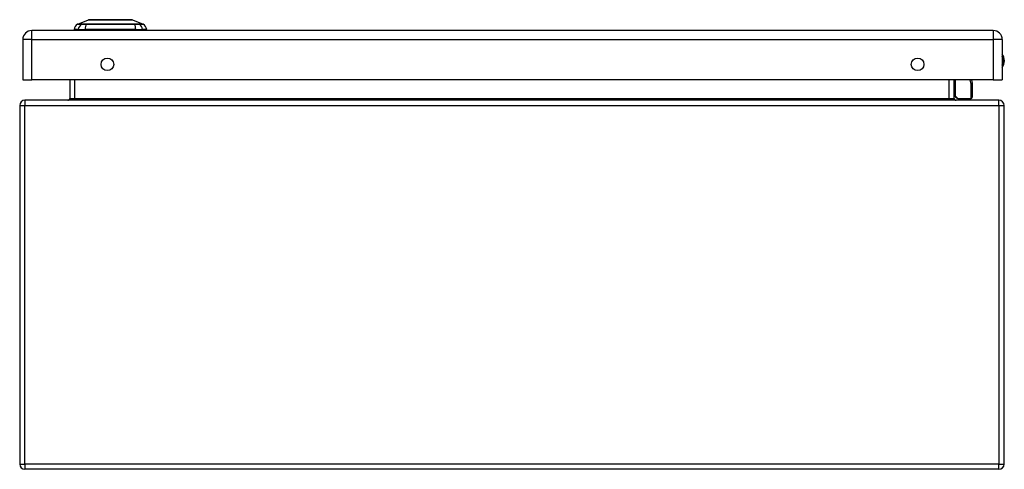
# Model space of a CAD drawing. Header units: inches. Extents: x 0 to 107, y -11 to 69.
# Tile 4 of 10: x 7 to 23, y 62 to 69. Entities that reach past the tile are written whole.
import ezdxf

# ---------------------------------------------------------------- set-up
doc = ezdxf.new("R2010")
doc.units = ezdxf.units.IN
doc.header["$MEASUREMENT"] = 0
doc.layers.add('Visible Edges(ANSI)', color=7, linetype='Continuous', lineweight=25)
doc.layers.add('Visible Tangent Edges(ANSI)', color=7, linetype='Continuous', lineweight=25)

msp = doc.modelspace()

# ---------------------------------------------------------------- linework, layer by layer
at = {"layer": 'Visible Edges(ANSI)'}
for p, q in [((8.108, 68.979), (8.282, 69.047)), ((8.346, 69.052), (8.931, 69.052)), ((8.996, 69.047), (9.169, 68.979)), ((22.987, 68.876), (7.361, 68.876)), ((8.116, 68.892), (8.048, 68.892)), ((8.116, 68.892), (8.227, 68.892)), ((9.05, 68.892), (8.227, 68.892)), ((8.239, 68.888), (8.239, 68.876)), ((9.022, 68.876), (9.022, 68.888)), ((9.05, 68.892), (9.161, 68.892)), ((9.229, 68.892), (9.161, 68.892)), ((7.215, 68.73), (7.215, 68.076)), ((23.133, 68.73), (23.133, 68.076)), ((7.215, 68.076), (7.361, 68.076)), ((22.987, 68.076), (7.361, 68.076)), ((7.977, 68.076), (7.977, 67.773)), ((22.351, 67.773), (22.351, 68.076)), ((22.635, 68.076), (22.646, 68.019)), ((22.646, 68.016), (22.646, 67.792)), ((22.987, 68.076), (23.133, 68.076)), ((23.08, 67.742), (7.248, 67.742)), ((22.397, 67.778), (22.357, 67.817)), ((22.41, 67.772), (22.627, 67.772)), ((7.164, 67.658), (7.164, 61.826)), ((23.164, 61.826), (23.164, 67.658)), ((23.08, 61.742), (7.248, 61.742))]:
    msp.add_line(p, q, dxfattribs=at)
at = {"layer": 'Visible Edges(ANSI)', "flags": 128}
msp.add_lwpolyline([(8.994, 69.047), (8.993, 69.047), (8.992, 69.047), (8.99, 69.047), (8.987, 69.047), (8.983, 69.047), (8.978, 69.047), (8.973, 69.047), (8.967, 69.047), (8.96, 69.047), (8.952, 69.047), (8.943, 69.047), (8.934, 69.047), (8.924, 69.047), (8.913, 69.047), (8.902, 69.047), (8.89, 69.047), (8.877, 69.047), (8.864, 69.047), (8.85, 69.047), (8.836, 69.047), (8.821, 69.047), (8.806, 69.047), (8.791, 69.047), (8.775, 69.047), (8.758, 69.047), (8.742, 69.047), (8.725, 69.047), (8.708, 69.047), (8.691, 69.047), (8.673, 69.047), (8.656, 69.047), (8.639, 69.047), (8.621, 69.047), (8.604, 69.047), (8.586, 69.047), (8.569, 69.047), (8.552, 69.047), (8.535, 69.047), (8.519, 69.047), (8.502, 69.047), (8.486, 69.047), (8.471, 69.047), (8.456, 69.047), (8.441, 69.047), (8.427, 69.047), (8.413, 69.047), (8.4, 69.047), (8.387, 69.047), (8.375, 69.047), (8.364, 69.047), (8.353, 69.047), (8.343, 69.047), (8.334, 69.047), (8.325, 69.047), (8.317, 69.047), (8.31, 69.047), (8.304, 69.047), (8.299, 69.047), (8.294, 69.047), (8.29, 69.047), (8.287, 69.047), (8.285, 69.047), (8.284, 69.047), (8.284, 69.047)], dxfattribs=at)
at = {"layer": 'Visible Edges(ANSI)'}
for centre in [(8.59, 68.326), (21.758, 68.326)]:
    msp.add_circle(centre, 0.102, dxfattribs=at)
for centre, radius, start, end in [((8.165, 68.876), 0.118, 119.7291, 172.0587), ((8.111, 68.97), 0.00984, 111.2505, 119.7291), ((8.284, 69.042), 0.00492, 90.2088, 111.2505), ((8.346, 69.04), 0.0118, 90, 143.3493), ((8.931, 69.04), 0.0118, 36.6507, 90), ((8.994, 69.042), 0.00492, 68.7495, 89.7912), ((9.166, 68.97), 0.00984, 60.2709, 68.7495), ((9.112, 68.876), 0.118, 7.9413, 60.2709), ((7.361, 68.73), 0.146, 90, 180), ((8.219, 68.888), 0.0197, 0, 11.537), ((9.042, 68.888), 0.0197, 168.463, 180), ((22.987, 68.73), 0.146, 0, 90), ((22.98, 68.384), 0.188, 324.6864, 35.3136), ((22.627, 68.016), 0.0197, 0, 10.9409), ((7.248, 67.658), 0.084, 90, 180), ((7.946, 67.773), 0.031, 270, 0), ((22.371, 67.831), 0.0197, 180, 225), ((22.382, 67.773), 0.031, 180, 270), ((22.41, 67.792), 0.0197, 225, 270), ((22.627, 67.792), 0.0197, 270, 0), ((23.08, 67.658), 0.084, 0, 90), ((7.248, 61.826), 0.084, 180, 270), ((23.08, 61.826), 0.084, 270, 0)]:
    msp.add_arc(centre, radius, start, end, dxfattribs=at)
at = {"layer": 'Visible Tangent Edges(ANSI)'}
for p, q in [((8.108, 68.979), (8.282, 69.047)), ((8.173, 68.979), (8.173, 68.979)), ((8.247, 68.979), (8.246, 68.979)), ((9.031, 68.979), (9.031, 68.979)), ((9.104, 68.979), (9.104, 68.979)), ((7.361, 68.73), (7.361, 68.876)), ((9.022, 68.888), (8.239, 68.888)), ((9.022, 68.888), (9.022, 68.888)), ((9.022, 68.888), (9.022, 68.876)), ((22.987, 68.876), (22.987, 68.73)), ((7.361, 68.73), (7.215, 68.73)), ((7.361, 68.076), (7.361, 68.73)), ((7.361, 68.73), (22.987, 68.73)), ((22.987, 68.73), (22.987, 68.076)), ((23.133, 68.73), (22.987, 68.73)), ((8.061, 67.773), (8.061, 68.076)), ((22.267, 68.076), (22.267, 67.773)), ((22.371, 68.076), (22.371, 67.813)), ((22.627, 68.005), (22.613, 68.076)), ((22.627, 67.772), (22.627, 68.005)), ((7.248, 67.742), (7.248, 67.658)), ((7.977, 67.773), (8.061, 67.773)), ((8.061, 67.773), (8.061, 67.742)), ((8.061, 67.773), (22.267, 67.773)), ((22.267, 67.773), (22.351, 67.773)), ((22.267, 67.742), (22.267, 67.773)), ((22.371, 67.813), (22.41, 67.772)), ((23.08, 67.658), (23.08, 67.742)), ((7.164, 67.658), (7.248, 67.658)), ((7.248, 61.826), (7.248, 67.658)), ((7.248, 67.658), (23.08, 67.658)), ((23.08, 67.658), (23.08, 61.826)), ((23.08, 67.658), (23.164, 67.658)), ((7.164, 61.826), (7.248, 61.826)), ((7.248, 61.826), (7.248, 61.742)), ((23.08, 61.826), (7.248, 61.826)), ((23.08, 61.742), (23.08, 61.826)), ((23.08, 61.826), (23.164, 61.826))]:
    msp.add_line(p, q, dxfattribs=at)
at = {"layer": 'Visible Tangent Edges(ANSI)', "flags": 128}
for points in [[(8.106, 68.978), (8.107, 68.978), (8.107, 68.978), (8.107, 68.978), (8.108, 68.978), (8.109, 68.978), (8.111, 68.978), (8.112, 68.978), (8.114, 68.978), (8.116, 68.978), (8.118, 68.978), (8.12, 68.978), (8.123, 68.978), (8.126, 68.978), (8.129, 68.978), (8.132, 68.978), (8.135, 68.978), (8.139, 68.978), (8.143, 68.978), (8.147, 68.978), (8.151, 68.978), (8.156, 68.978), (8.161, 68.978), (8.166, 68.978), (8.171, 68.978)], [(8.173, 68.979), (8.168, 68.979), (8.163, 68.979), (8.158, 68.979), (8.153, 68.979), (8.149, 68.979), (8.145, 68.979), (8.141, 68.979), (8.137, 68.979), (8.133, 68.979), (8.13, 68.979), (8.127, 68.979), (8.124, 68.979), (8.122, 68.979), (8.119, 68.979), (8.117, 68.979), (8.115, 68.979), (8.113, 68.979), (8.112, 68.979), (8.111, 68.979), (8.11, 68.979), (8.109, 68.979), (8.108, 68.979), (8.108, 68.979), (8.108, 68.979)], [(8.171, 68.978), (8.173, 68.978), (8.174, 68.978), (8.176, 68.978), (8.178, 68.978), (8.18, 68.978), (8.183, 68.978), (8.185, 68.978), (8.188, 68.978), (8.19, 68.978), (8.193, 68.978), (8.196, 68.978), (8.2, 68.978), (8.203, 68.978), (8.206, 68.978), (8.21, 68.978), (8.213, 68.978), (8.217, 68.978), (8.221, 68.978), (8.225, 68.978), (8.229, 68.978), (8.233, 68.978), (8.237, 68.978), (8.241, 68.978), (8.246, 68.978)], [(8.246, 68.979), (8.242, 68.979), (8.238, 68.979), (8.234, 68.979), (8.23, 68.979), (8.226, 68.979), (8.222, 68.979), (8.218, 68.979), (8.215, 68.979), (8.211, 68.979), (8.208, 68.979), (8.204, 68.979), (8.201, 68.979), (8.198, 68.979), (8.195, 68.979), (8.192, 68.979), (8.19, 68.979), (8.187, 68.979), (8.185, 68.979), (8.182, 68.979), (8.18, 68.979), (8.178, 68.979), (8.176, 68.979), (8.175, 68.979), (8.173, 68.979)], [(8.246, 68.978), (8.277, 68.978), (8.309, 68.978), (8.342, 68.978), (8.374, 68.978), (8.407, 68.978), (8.44, 68.978), (8.473, 68.978), (8.506, 68.978), (8.539, 68.978), (8.573, 68.978), (8.606, 68.978), (8.639, 68.978), (8.673, 68.978), (8.706, 68.978), (8.739, 68.978), (8.772, 68.978), (8.805, 68.978), (8.838, 68.978), (8.871, 68.978), (8.904, 68.978), (8.936, 68.978), (8.968, 68.978), (9, 68.978), (9.032, 68.978)], [(9.031, 68.979), (8.999, 68.979), (8.967, 68.979), (8.935, 68.979), (8.903, 68.979), (8.87, 68.979), (8.838, 68.979), (8.805, 68.979), (8.772, 68.979), (8.739, 68.979), (8.706, 68.979), (8.673, 68.979), (8.639, 68.979), (8.606, 68.979), (8.573, 68.979), (8.54, 68.979), (8.506, 68.979), (8.473, 68.979), (8.44, 68.979), (8.407, 68.979), (8.375, 68.979), (8.342, 68.979), (8.31, 68.979), (8.278, 68.979), (8.247, 68.979)], [(8.282, 69.047), (8.282, 69.047), (8.282, 69.047), (8.283, 69.047), (8.284, 69.047), (8.285, 69.047), (8.287, 69.047), (8.289, 69.047), (8.291, 69.047), (8.294, 69.047), (8.297, 69.047), (8.3, 69.047), (8.303, 69.047), (8.307, 69.047), (8.311, 69.047), (8.315, 69.047), (8.319, 69.047), (8.324, 69.047), (8.329, 69.047), (8.334, 69.047), (8.34, 69.047), (8.345, 69.047), (8.351, 69.047), (8.358, 69.047), (8.364, 69.047)], [(8.364, 69.047), (8.366, 69.047), (8.368, 69.047), (8.369, 69.047), (8.371, 69.047), (8.373, 69.047), (8.375, 69.047), (8.377, 69.047), (8.379, 69.047), (8.381, 69.047), (8.383, 69.047), (8.385, 69.047), (8.386, 69.047), (8.388, 69.047), (8.39, 69.047), (8.392, 69.047), (8.394, 69.047), (8.396, 69.047), (8.399, 69.047), (8.401, 69.047), (8.403, 69.047), (8.405, 69.047), (8.407, 69.047), (8.409, 69.047), (8.411, 69.047)], [(8.411, 69.047), (8.427, 69.047), (8.444, 69.047), (8.462, 69.047), (8.48, 69.047), (8.499, 69.047), (8.518, 69.047), (8.537, 69.047), (8.557, 69.047), (8.577, 69.047), (8.597, 69.047), (8.618, 69.047), (8.639, 69.047), (8.659, 69.047), (8.68, 69.047), (8.7, 69.047), (8.72, 69.047), (8.74, 69.047), (8.76, 69.047), (8.779, 69.047), (8.798, 69.047), (8.816, 69.047), (8.833, 69.047), (8.85, 69.047), (8.866, 69.047)], [(8.866, 69.047), (8.868, 69.047), (8.87, 69.047), (8.873, 69.047), (8.875, 69.047), (8.877, 69.047), (8.879, 69.047), (8.881, 69.047), (8.883, 69.047), (8.885, 69.047), (8.887, 69.047), (8.889, 69.047), (8.891, 69.047), (8.893, 69.047), (8.895, 69.047), (8.897, 69.047), (8.899, 69.047), (8.9, 69.047), (8.902, 69.047), (8.904, 69.047), (8.906, 69.047), (8.908, 69.047), (8.91, 69.047), (8.911, 69.047), (8.913, 69.047)], [(8.913, 69.047), (8.92, 69.047), (8.926, 69.047), (8.932, 69.047), (8.938, 69.047), (8.943, 69.047), (8.948, 69.047), (8.953, 69.047), (8.958, 69.047), (8.963, 69.047), (8.967, 69.047), (8.971, 69.047), (8.974, 69.047), (8.978, 69.047), (8.981, 69.047), (8.984, 69.047), (8.986, 69.047), (8.988, 69.047), (8.99, 69.047), (8.992, 69.047), (8.993, 69.047), (8.994, 69.047), (8.995, 69.047), (8.995, 69.047), (8.996, 69.047)], [(9.104, 68.979), (9.103, 68.979), (9.101, 68.979), (9.099, 68.979), (9.097, 68.979), (9.095, 68.979), (9.093, 68.979), (9.09, 68.979), (9.088, 68.979), (9.085, 68.979), (9.082, 68.979), (9.079, 68.979), (9.076, 68.979), (9.073, 68.979), (9.069, 68.979), (9.066, 68.979), (9.062, 68.979), (9.059, 68.979), (9.055, 68.979), (9.051, 68.979), (9.047, 68.979), (9.043, 68.979), (9.039, 68.979), (9.035, 68.979), (9.031, 68.979)], [(9.032, 68.978), (9.036, 68.978), (9.04, 68.978), (9.044, 68.978), (9.048, 68.978), (9.052, 68.978), (9.056, 68.978), (9.06, 68.978), (9.064, 68.978), (9.068, 68.978), (9.071, 68.978), (9.074, 68.978), (9.078, 68.978), (9.081, 68.978), (9.084, 68.978), (9.087, 68.978), (9.09, 68.978), (9.092, 68.978), (9.095, 68.978), (9.097, 68.978), (9.099, 68.978), (9.101, 68.978), (9.103, 68.978), (9.105, 68.978), (9.106, 68.978)], [(9.169, 68.979), (9.169, 68.979), (9.169, 68.979), (9.168, 68.979), (9.168, 68.979), (9.167, 68.979), (9.165, 68.979), (9.164, 68.979), (9.162, 68.979), (9.16, 68.979), (9.158, 68.979), (9.156, 68.979), (9.153, 68.979), (9.15, 68.979), (9.147, 68.979), (9.144, 68.979), (9.14, 68.979), (9.137, 68.979), (9.133, 68.979), (9.128, 68.979), (9.124, 68.979), (9.119, 68.979), (9.115, 68.979), (9.11, 68.979), (9.104, 68.979)], [(9.106, 68.978), (9.111, 68.978), (9.116, 68.978), (9.121, 68.978), (9.126, 68.978), (9.13, 68.978), (9.134, 68.978), (9.138, 68.978), (9.142, 68.978), (9.145, 68.978), (9.149, 68.978), (9.152, 68.978), (9.155, 68.978), (9.157, 68.978), (9.16, 68.978), (9.162, 68.978), (9.164, 68.978), (9.165, 68.978), (9.167, 68.978), (9.168, 68.978), (9.169, 68.978), (9.17, 68.978), (9.17, 68.978), (9.171, 68.978), (9.171, 68.978)]]:
    msp.add_lwpolyline(points, dxfattribs=at)
at = {"layer": 'Visible Tangent Edges(ANSI)'}
for centre, radius, start, end in [((8.284, 69.042), 0.00492, 90.2088, 111.2505), ((22.98, 68.384), 0.168, 335.7439, 24.2561)]:
    msp.add_arc(centre, radius, start, end, dxfattribs=at)
for centre, major_axis, ratio, start_param, end_param in [((8.227, 68.876), (0, 0.118), 0.946806, 0.522838, 1.432195), ((8.176, 68.97), (0.00009, 0.00984), 0.948405, 0.290838, 0.531485), ((8.265, 68.876), (0, 0.118), 0.321806, 0.522838, 1.432195), ((8.247, 68.97), (-0.00003, 0.00984), 0.317047, 0.281217, 0.521863), ((8.346, 69.04), (0, 0.0118), 0.97182, 0, 0.931061), ((8.931, 69.04), (0, 0.0118), 0.97182, 5.352125, 6.283185), ((9.03, 68.97), (0.00003, 0.00984), 0.317047, 5.761322, 6.001968), ((9.013, 68.876), (0, 0.118), 0.321806, 4.850991, 5.760348), ((9.102, 68.97), (-0.00009, 0.00984), 0.948405, 5.751701, 5.992347), ((9.05, 68.876), (0, -0.118), 0.946806, 1.709398, 2.618755), ((9.041, 68.888), (0, 0.0197), 0.959551, 1.369438, 1.570796), ((22.627, 68.016), (0.0193, 0.0037), 0.526442, 4.610972, 6.283185), ((22.627, 68.016), (0.0197, 0), 0.533433, 4.712389, 6.283185), ((22.371, 67.831), (-0.0197, 0), 0.91745, 0, 1.570796), ((22.371, 67.831), (-0.0139, -0.0139), 0.852462, 0, 0.864875)]:
    msp.add_ellipse(centre, major_axis=major_axis, ratio=ratio, start_param=start_param, end_param=end_param, dxfattribs=at)

doc.saveas('drawing.dxf')
